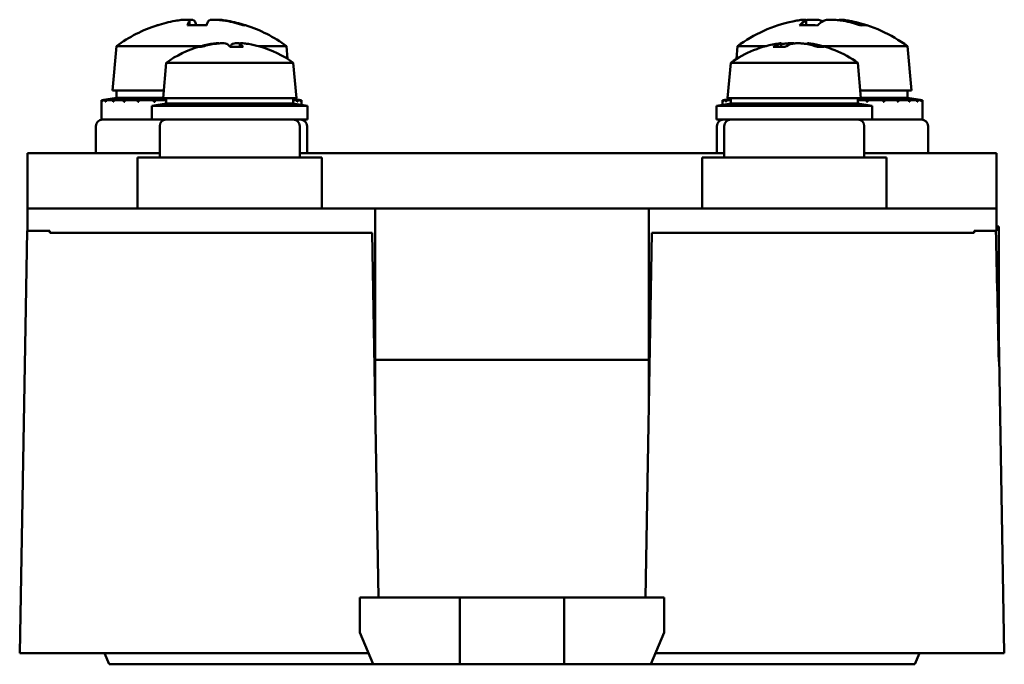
# Model space of a CAD drawing. Header units: millimetres. Extents: x 59 to 386, y 57 to 268.
# Tile 3 of 5: x 136 to 181, y 239 to 268. Entities that reach past the tile are written whole.
import ezdxf

# ---------------------------------------------------------------- set-up
doc = ezdxf.new("R2010")
doc.units = ezdxf.units.MM
doc.layers.add('Arêtes visibles(celduc)', color=7, linetype='Continuous', lineweight=50)

msp = doc.modelspace()

# ---------------------------------------------------------------- linework, layer by layer
at = {"layer": 'Arêtes visibles(celduc)'}
for p, q in [((143.845, 268.093), (143.845, 268.304)), ((171.59, 268.1), (171.59, 268.326)), ((173.065, 268.326), (173.065, 268.324)), ((140.562, 267.158), (140.387, 265.158)), ((140.562, 267.158), (144.383, 267.158)), ((145.64, 267.158), (145.675, 267.158)), ((146.115, 267.125), (146.115, 267.268)), ((146.931, 267.158), (148.212, 267.158)), ((148.212, 267.158), (148.263, 266.577)), ((168.502, 267.158), (168.451, 266.577)), ((168.502, 267.158), (169.783, 267.158)), ((170.465, 267.126), (170.465, 267.282)), ((171.649, 267.282), (171.649, 267.242)), ((172.332, 267.158), (176.152, 267.158)), ((176.152, 267.158), (176.327, 265.158)), ((142.797, 266.407), (142.657, 264.807)), ((142.797, 266.407), (148.517, 266.407)), ((148.517, 266.407), (148.657, 264.807)), ((168.197, 266.407), (168.057, 264.807)), ((168.197, 266.407), (173.917, 266.407)), ((173.917, 266.407), (174.057, 264.807)), ((140.387, 265.158), (142.688, 265.158)), ((140.562, 264.834), (140.562, 265.158)), ((174.026, 265.158), (176.327, 265.158)), ((176.152, 264.834), (176.152, 265.158)), ((140.562, 264.834), (139.887, 264.717)), ((139.907, 264.717), (139.887, 264.717)), ((139.887, 264.717), (139.887, 263.854)), ((139.907, 264.717), (140.579, 264.834)), ((139.907, 264.649), (139.907, 264.717)), ((139.911, 264.65), (139.907, 264.649)), ((139.907, 264.649), (139.911, 264.649)), ((140.582, 264.834), (139.911, 264.717)), ((139.911, 264.717), (139.911, 264.649)), ((140.075, 264.717), (139.911, 264.717)), ((140.075, 264.717), (140.722, 264.834)), ((140.075, 264.649), (140.075, 264.717)), ((140.086, 264.652), (140.075, 264.649)), ((140.075, 264.649), (140.086, 264.649)), ((140.731, 264.834), (140.086, 264.717)), ((140.086, 264.717), (140.086, 264.649)), ((140.408, 264.717), (140.086, 264.717)), ((140.408, 264.717), (141.005, 264.834)), ((140.408, 264.649), (140.408, 264.717)), ((140.427, 264.654), (140.408, 264.649)), ((140.408, 264.649), (140.427, 264.649)), ((141.021, 264.834), (140.427, 264.717)), ((140.427, 264.717), (140.427, 264.649)), ((140.895, 264.717), (140.427, 264.717)), ((140.562, 264.834), (140.579, 264.834)), ((140.579, 264.833), (140.579, 264.834)), ((140.582, 264.834), (140.722, 264.834)), ((140.722, 264.832), (140.722, 264.834)), ((140.731, 264.834), (141.005, 264.834)), ((140.895, 264.717), (141.419, 264.834)), ((140.895, 264.649), (140.895, 264.717)), ((140.92, 264.657), (140.895, 264.649)), ((140.895, 264.649), (140.92, 264.649)), ((141.44, 264.834), (140.92, 264.717)), ((140.92, 264.717), (140.92, 264.649)), ((141.516, 264.717), (140.92, 264.717)), ((141.005, 264.831), (141.005, 264.834)), ((141.021, 264.834), (141.419, 264.834)), ((141.419, 264.829), (141.419, 264.834)), ((141.44, 264.834), (141.946, 264.834)), ((141.516, 264.717), (141.946, 264.834)), ((141.516, 264.649), (141.516, 264.717)), ((141.546, 264.661), (141.516, 264.649)), ((141.516, 264.649), (141.546, 264.649)), ((141.972, 264.834), (141.546, 264.717)), ((141.546, 264.717), (141.546, 264.649)), ((142.247, 264.717), (141.546, 264.717)), ((141.946, 264.827), (141.946, 264.834)), ((141.972, 264.834), (142.568, 264.834)), ((142.797, 264.57), (142.157, 264.462)), ((142.247, 264.717), (142.568, 264.834)), ((142.247, 264.649), (142.247, 264.717)), ((142.281, 264.667), (142.247, 264.649)), ((142.247, 264.649), (142.281, 264.649)), ((142.597, 264.834), (142.281, 264.717)), ((142.281, 264.717), (142.281, 264.649)), ((142.797, 264.717), (142.281, 264.717)), ((142.568, 264.823), (142.568, 264.834)), ((142.597, 264.834), (142.66, 264.834)), ((142.657, 264.807), (148.657, 264.807)), ((142.797, 264.57), (142.797, 264.807)), ((142.797, 264.57), (148.517, 264.57)), ((148.517, 264.57), (148.517, 264.807)), ((148.517, 264.781), (148.887, 264.717)), ((148.517, 264.778), (148.867, 264.717)), ((148.863, 264.717), (148.517, 264.777)), ((148.517, 264.75), (148.699, 264.717)), ((148.687, 264.717), (148.517, 264.748)), ((148.687, 264.717), (148.517, 264.717)), ((148.517, 264.57), (149.157, 264.462)), ((148.687, 264.649), (148.687, 264.717)), ((148.687, 264.652), (148.699, 264.649)), ((148.687, 264.649), (148.699, 264.649)), ((148.699, 264.717), (148.699, 264.649)), ((148.863, 264.717), (148.699, 264.717)), ((148.863, 264.649), (148.863, 264.717)), ((148.863, 264.65), (148.867, 264.649)), ((148.863, 264.649), (148.867, 264.649)), ((148.867, 264.717), (148.867, 264.649)), ((148.887, 264.717), (148.867, 264.717)), ((148.887, 264.717), (148.887, 264.508)), ((168.197, 264.57), (167.557, 264.462)), ((168.197, 264.781), (167.827, 264.717)), ((167.837, 264.717), (167.827, 264.717)), ((167.827, 264.717), (167.827, 264.508)), ((167.837, 264.717), (168.197, 264.779)), ((167.837, 264.649), (167.837, 264.717)), ((167.84, 264.65), (167.837, 264.649)), ((167.837, 264.649), (167.84, 264.649)), ((168.197, 264.779), (167.84, 264.717)), ((167.84, 264.717), (167.84, 264.649)), ((167.981, 264.717), (167.84, 264.717)), ((167.981, 264.717), (168.197, 264.756)), ((167.981, 264.649), (167.981, 264.717)), ((167.991, 264.652), (167.981, 264.649)), ((167.981, 264.649), (167.991, 264.649)), ((168.197, 264.754), (167.991, 264.717)), ((167.991, 264.717), (167.991, 264.649)), ((168.197, 264.717), (167.991, 264.717)), ((168.057, 264.807), (174.057, 264.807)), ((168.197, 264.57), (168.197, 264.807)), ((168.197, 264.57), (173.917, 264.57)), ((173.917, 264.57), (173.917, 264.807)), ((174.318, 264.717), (173.917, 264.717)), ((173.917, 264.57), (174.557, 264.462)), ((174.055, 264.834), (174.656, 264.834)), ((174.055, 264.832), (174.353, 264.717)), ((174.318, 264.717), (174.056, 264.819)), ((174.318, 264.649), (174.318, 264.717)), ((174.318, 264.668), (174.353, 264.649)), ((174.318, 264.649), (174.353, 264.649)), ((174.353, 264.717), (174.353, 264.649)), ((175.067, 264.717), (174.353, 264.717)), ((175.067, 264.717), (174.656, 264.834)), ((174.682, 264.834), (174.682, 264.826)), ((174.682, 264.834), (175.203, 264.834)), ((174.682, 264.834), (175.098, 264.717)), ((175.067, 264.649), (175.067, 264.717)), ((175.067, 264.661), (175.098, 264.649)), ((175.067, 264.649), (175.098, 264.649)), ((175.098, 264.717), (175.098, 264.649)), ((175.711, 264.717), (175.098, 264.717)), ((175.711, 264.717), (175.203, 264.834)), ((175.225, 264.834), (175.225, 264.829)), ((175.225, 264.834), (175.64, 264.834)), ((175.225, 264.834), (175.736, 264.717)), ((176.224, 264.717), (175.64, 264.834)), ((175.656, 264.834), (175.656, 264.831)), ((175.656, 264.834), (175.949, 264.834)), ((175.656, 264.834), (176.244, 264.717)), ((175.711, 264.649), (175.711, 264.717)), ((175.711, 264.657), (175.736, 264.649)), ((175.711, 264.649), (175.736, 264.649)), ((175.736, 264.717), (175.736, 264.649)), ((176.224, 264.717), (175.736, 264.717)), ((176.588, 264.717), (175.949, 264.834)), ((175.96, 264.834), (175.96, 264.832)), ((175.96, 264.834), (176.119, 264.834)), ((175.96, 264.834), (176.601, 264.717)), ((176.789, 264.717), (176.119, 264.834)), ((176.124, 264.834), (176.124, 264.833)), ((176.124, 264.834), (176.152, 264.834)), ((176.124, 264.834), (176.794, 264.717)), ((176.152, 264.834), (176.827, 264.717)), ((176.224, 264.649), (176.224, 264.717)), ((176.224, 264.655), (176.244, 264.649)), ((176.224, 264.649), (176.244, 264.649)), ((176.244, 264.717), (176.244, 264.649)), ((176.588, 264.717), (176.244, 264.717)), ((176.588, 264.649), (176.588, 264.717)), ((176.588, 264.652), (176.601, 264.649)), ((176.588, 264.649), (176.601, 264.649)), ((176.601, 264.717), (176.601, 264.649)), ((176.789, 264.717), (176.601, 264.717)), ((176.789, 264.649), (176.789, 264.717)), ((176.789, 264.65), (176.794, 264.649)), ((176.789, 264.649), (176.794, 264.649)), ((176.794, 264.717), (176.794, 264.649)), ((176.827, 264.717), (176.794, 264.717)), ((176.827, 264.717), (176.827, 263.854)), ((149.157, 264.462), (142.157, 264.462)), ((142.157, 264.462), (142.157, 263.854)), ((149.157, 264.462), (149.157, 263.854)), ((174.557, 264.462), (167.557, 264.462)), ((167.557, 264.462), (167.557, 263.854)), ((174.557, 264.462), (174.557, 263.854)), ((142.157, 263.854), (139.887, 263.854)), ((142.157, 263.854), (149.157, 263.854)), ((142.797, 263.854), (148.517, 263.854)), ((142.797, 263.854), (142.797, 263.854)), ((148.517, 263.854), (148.517, 263.854)), ((167.557, 263.854), (174.557, 263.854)), ((168.197, 263.854), (173.917, 263.854)), ((168.197, 263.854), (168.197, 263.854)), ((173.917, 263.854), (173.917, 263.854)), ((176.827, 263.854), (174.557, 263.854)), ((139.637, 263.554), (139.637, 262.344)), ((142.507, 263.554), (142.507, 262.144)), ((148.807, 263.554), (148.807, 262.144)), ((149.137, 263.554), (149.137, 262.344)), ((167.577, 263.554), (167.577, 262.344)), ((167.907, 263.554), (167.907, 262.144)), ((174.207, 263.554), (174.207, 262.144)), ((177.077, 263.554), (177.077, 262.344)), ((136.557, 262.344), (142.507, 262.344)), ((136.557, 259.844), (136.557, 262.344)), ((148.807, 262.344), (167.907, 262.344)), ((174.207, 262.344), (180.157, 262.344)), ((180.157, 262.344), (180.157, 259.844)), ((141.507, 262.144), (149.807, 262.144)), ((141.507, 259.844), (141.507, 262.144)), ((149.807, 259.844), (149.807, 262.144)), ((166.907, 262.144), (175.207, 262.144)), ((166.907, 259.844), (166.907, 262.144)), ((175.207, 259.844), (175.207, 262.144)), ((152.207, 259.844), (136.557, 259.844)), ((136.557, 259.844), (136.557, 258.844)), ((164.507, 259.844), (152.207, 259.844)), ((152.207, 250.937), (152.207, 259.844)), ((180.157, 259.844), (164.507, 259.844)), ((164.507, 250.937), (164.507, 259.844)), ((180.157, 259.844), (180.157, 258.844)), ((136.539, 258.844), (136.207, 239.844)), ((136.539, 258.844), (136.557, 258.844)), ((136.557, 258.844), (137.557, 258.844)), ((137.557, 258.844), (137.557, 258.75)), ((152.071, 258.75), (137.557, 258.75)), ((152.357, 242.344), (152.071, 258.75)), ((164.644, 258.75), (164.357, 242.344)), ((179.157, 258.75), (164.644, 258.75)), ((179.157, 258.844), (180.157, 258.844)), ((179.157, 258.844), (179.157, 258.75)), ((180.157, 259.044), (180.259, 259.044)), ((180.259, 252.971), (180.259, 259.044)), ((180.507, 239.844), (180.259, 254.068)), ((164.507, 253.044), (152.207, 253.044)), ((151.507, 242.344), (156.007, 242.344)), ((151.507, 242.344), (151.507, 240.774)), ((156.007, 242.344), (160.707, 242.344)), ((156.007, 239.344), (156.007, 242.344)), ((160.707, 242.344), (165.207, 242.344)), ((160.707, 239.344), (160.707, 242.344)), ((165.207, 242.344), (165.207, 240.774)), ((152.114, 239.344), (151.507, 240.774)), ((165.207, 240.774), (164.6, 239.344)), ((137.007, 239.844), (136.207, 239.844)), ((151.902, 239.844), (137.007, 239.844)), ((140.027, 239.844), (140.239, 239.344)), ((179.707, 239.844), (164.812, 239.844)), ((176.687, 239.844), (176.475, 239.344)), ((180.507, 239.844), (179.707, 239.844)), ((141.132, 239.344), (140.239, 239.344)), ((141.132, 239.344), (150.059, 239.344)), ((150.059, 239.344), (152.114, 239.344)), ((156.007, 239.344), (152.114, 239.344)), ((160.707, 239.344), (156.007, 239.344)), ((164.6, 239.344), (160.707, 239.344)), ((164.6, 239.344), (166.655, 239.344)), ((166.655, 239.344), (175.582, 239.344)), ((176.475, 239.344), (175.582, 239.344))]:
    msp.add_line(p, q, dxfattribs=at)
for centre, radius, start, end in [((144.387, 261.931), 6.477, 107.812, 126.1943), ((144.387, 261.931), 6.477, 53.8057, 72.188), ((172.327, 261.931), 6.477, 101.9204, 126.1943), ((172.327, 261.931), 6.477, 53.8057, 78.0796), ((145.657, 262.421), 4.905, 105.9923, 125.6635), ((145.657, 262.421), 4.905, 54.3365, 74.0077), ((171.057, 262.421), 4.905, 98.0794, 125.6635), ((171.057, 262.421), 4.905, 54.3365, 81.9206), ((139.937, 263.554), 0.3, 90, 180), ((142.807, 263.554), 0.3, 91.9102, 180), ((148.507, 263.554), 0.3, 0, 88.0898), ((148.837, 263.554), 0.3, 0, 90), ((167.877, 263.554), 0.3, 90, 180), ((168.207, 263.554), 0.3, 91.9102, 180), ((173.907, 263.554), 0.3, 0, 88.0898), ((176.777, 263.554), 0.3, 0, 90)]:
    msp.add_arc(centre, radius, start, end, dxfattribs=at)
for centre, major_axis, ratio, start_param, end_param in [((144.343, 261.931), (0, 6.463), 0.994701, 0.178364, 0.308961), ((145.572, 262.618), (-3.176, 5.475), 0.089057, 6.227294, 6.299564), ((143.959, 261.931), (0, 6.463), 0.102815, 0.178364, 0.308961), ((144.51, 262.618), (-6.232, 1.111), 0.861595, 4.848367, 4.984337), ((143.959, 261.931), (0, 6.463), 0.102815, 5.98071, 6.104822), ((144.265, 262.618), (6.232, 1.111), 0.861595, 1.362548, 1.399022), ((144.815, 261.931), (0, 6.463), 0.102815, 0.178364, 0.308961), ((144.343, 261.931), (0, 6.463), 0.994701, 5.974225, 6.104822), ((144.431, 261.931), (0, 6.463), 0.994701, 5.98071, 6.104822), ((143.203, 262.618), (3.176, 5.475), 0.089057, 0.019418, 0.119592), ((172.189, 261.931), (0, 6.463), 0.946944, 0.178364, 0.197303), ((171.92, 261.931), (0, 6.463), 0.321398, 0.178364, 0.308961), ((172.71, 262.618), (-5.53, 3.081), 0.820229, 5.241025, 5.376996), ((172.734, 261.931), (0, 6.463), 0.321398, 0.178364, 0.308961), ((171.92, 261.931), (0, 6.463), 0.321398, 6.085882, 6.104822), ((172.189, 261.931), (0, 6.463), 0.946944, 5.974225, 6.104822), ((172.465, 261.931), (0, 6.463), 0.946944, 5.974225, 6.104822), ((171.2, 262.618), (3.293, 5.406), 0.278391, 0.100025, 0.235995), ((145.591, 262.421), (0, 4.896), 0.975052, 0.164124, 0.28575), ((146.63, 262.997), (-2.428, 4.104), 0.192272, 6.106951, 6.232865), ((145.724, 262.421), (0, 4.896), 0.975052, 0.164124, 0.28575), ((145.365, 262.421), (0, 4.896), 0.221975, 5.997435, 6.119061), ((145.95, 262.421), (0, 4.896), 0.221975, 0.164124, 0.272498), ((145.436, 262.997), (-4.45, -1.712), 0.844576, 4.221961, 4.347876), ((145.95, 262.421), (0, 4.896), 0.221975, 5.997435, 6.119061), ((145.724, 262.421), (0, 4.896), 0.975052, 6.010687, 6.119061), ((170.797, 262.421), (0, 4.896), 0.496713, 0.164124, 0.28575), ((171.553, 262.997), (-3.614, 3.111), 0.751775, 5.502434, 5.628349), ((171.206, 262.421), (0, 4.896), 0.867915, 0.164124, 0.175198), ((171.318, 262.421), (0, 4.896), 0.496713, 0.164124, 0.28575), ((170.908, 262.421), (0, 4.896), 0.867915, 5.997435, 6.119061), ((171.206, 262.421), (0, 4.896), 0.867915, 5.997435, 6.119061), ((170.191, 262.997), (2.64, 3.971), 0.430246, 0.215601, 0.341516), ((179.652, 242.991), (-0.8, 45.839), 0.01745, 4.931566, 5.065225)]:
    msp.add_ellipse(centre, major_axis=major_axis, ratio=ratio, start_param=start_param, end_param=end_param, dxfattribs=at)
for points, knots in [([(143.202, 268.291), (143.204, 268.292), (143.205, 268.292), (143.295, 268.308), (143.387, 268.322), (143.554, 268.34), (143.628, 268.345), (143.685, 268.345), (143.742, 268.345), (143.788, 268.34), (143.842, 268.322), (143.851, 268.308), (143.842, 268.292), (143.842, 268.292), (143.842, 268.291)], [0.3848161, 0.3848161, 0.3848161, 0.3848161, 0.385271, 0.385271, 0.4122197, 0.4122197, 0.4391684, 0.4391684, 0.4391684, 0.4661171, 0.4661171, 0.4930658, 0.4930658, 0.4935207, 0.4935207, 0.4935207, 0.4935207]), ([(144.077, 268.291), (144.077, 268.292), (144.077, 268.292), (144.067, 268.308), (144.04, 268.322), (143.949, 268.34), (143.886, 268.345), (143.816, 268.345), (143.792, 268.345), (143.767, 268.344), (143.739, 268.343)], [0.38481664, 0.38481664, 0.38481664, 0.38481664, 0.38527156, 0.38527156, 0.41222025, 0.41222025, 0.43916894, 0.43916894, 0.43916894, 0.44843821, 0.44843821, 0.44843821, 0.44843821]), ([(144.697, 268.291), (144.697, 268.292), (144.697, 268.292), (144.707, 268.308), (144.735, 268.322), (144.825, 268.34), (144.888, 268.345), (144.958, 268.345), (145.028, 268.345), (145.115, 268.34), (145.298, 268.321), (145.395, 268.307), (145.484, 268.291)], [0.3848166, 0.3848166, 0.3848166, 0.3848166, 0.3852716, 0.3852716, 0.4122203, 0.4122203, 0.4391689, 0.4391689, 0.4391689, 0.4663464, 0.4663464, 0.4935239, 0.4935239, 0.4935239, 0.4935239]), ([(145.572, 268.291), (145.571, 268.292), (145.569, 268.292), (145.48, 268.308), (145.387, 268.322), (145.22, 268.34), (145.146, 268.345), (145.09, 268.345), (145.07, 268.345), (145.052, 268.344), (145.035, 268.343)], [0.38481608, 0.38481608, 0.38481608, 0.38481608, 0.385271, 0.385271, 0.41221969, 0.41221969, 0.43916838, 0.43916838, 0.43916838, 0.44843474, 0.44843474, 0.44843474, 0.44843474]), ([(171.103, 268.291), (171.105, 268.292), (171.106, 268.292), (171.191, 268.308), (171.275, 268.322), (171.417, 268.34), (171.476, 268.345), (171.516, 268.345), (171.555, 268.345), (171.582, 268.34), (171.594, 268.322), (171.581, 268.308), (171.552, 268.292), (171.552, 268.292), (171.551, 268.291)], [0.3848161, 0.3848161, 0.3848161, 0.3848161, 0.385271, 0.385271, 0.4122197, 0.4122197, 0.4391684, 0.4391684, 0.4391684, 0.4661171, 0.4661171, 0.4930658, 0.4930658, 0.4935207, 0.4935207, 0.4935207, 0.4935207]), ([(172.289, 268.291), (172.288, 268.292), (172.288, 268.292), (172.258, 268.308), (172.211, 268.322), (172.085, 268.34), (172.007, 268.345), (171.927, 268.345), (171.846, 268.345), (171.751, 268.34), (171.634, 268.329), (171.612, 268.326), (171.59, 268.324)], [0.38481664, 0.38481664, 0.38481664, 0.38481664, 0.38527156, 0.38527156, 0.41222025, 0.41222025, 0.43916894, 0.43916894, 0.43916894, 0.4663464, 0.4663464, 0.47263657, 0.47263657, 0.47263657, 0.47263657]), ([(172.366, 268.291), (172.366, 268.292), (172.367, 268.292), (172.396, 268.308), (172.444, 268.322), (172.569, 268.34), (172.647, 268.345), (172.727, 268.345), (172.809, 268.345), (172.903, 268.34), (173.094, 268.321), (173.19, 268.307), (173.275, 268.291)], [0.3848166, 0.3848166, 0.3848166, 0.3848166, 0.3852716, 0.3852716, 0.4122203, 0.4122203, 0.4391689, 0.4391689, 0.4391689, 0.4663464, 0.4663464, 0.4935239, 0.4935239, 0.4935239, 0.4935239]), ([(173.551, 268.291), (173.55, 268.292), (173.548, 268.292), (173.463, 268.308), (173.379, 268.322), (173.237, 268.34), (173.179, 268.345), (173.139, 268.345), (173.099, 268.345), (173.073, 268.34), (173.065, 268.329), (173.065, 268.328), (173.065, 268.326)], [0.38481608, 0.38481608, 0.38481608, 0.38481608, 0.385271, 0.385271, 0.41221969, 0.41221969, 0.43916838, 0.43916838, 0.43916838, 0.46611707, 0.46611707, 0.47067928, 0.47067928, 0.47067928, 0.47067928]), ([(145.183, 267.28), (145.17, 267.284), (145.149, 267.286), (145.123, 267.286), (145.089, 267.286), (145.043, 267.283), (144.935, 267.271), (144.873, 267.262), (144.812, 267.252), (144.811, 267.252), (144.811, 267.252)], [0.2909869, 0.2909869, 0.2909869, 0.2909869, 0.30558786, 0.30558786, 0.30558786, 0.32439452, 0.32439452, 0.34320117, 0.34320117, 0.34346924, 0.34346924, 0.34346924, 0.34346924]), ([(144.944, 267.252), (144.945, 267.252), (144.945, 267.252), (145.007, 267.262), (145.074, 267.271), (145.205, 267.283), (145.268, 267.286), (145.321, 267.286), (145.374, 267.286), (145.424, 267.283), (145.501, 267.271), (145.528, 267.262), (145.542, 267.252), (145.542, 267.252), (145.542, 267.252)], [0.26770648, 0.26770648, 0.26770648, 0.26770648, 0.26797454, 0.26797454, 0.2867812, 0.2867812, 0.30558786, 0.30558786, 0.30558786, 0.32439452, 0.32439452, 0.34320117, 0.34320117, 0.34346924, 0.34346924, 0.34346924, 0.34346924]), ([(146.132, 267.28), (146.082, 267.284), (146.035, 267.286), (145.993, 267.286), (145.94, 267.286), (145.891, 267.283), (145.814, 267.271), (145.787, 267.262), (145.773, 267.252), (145.772, 267.252), (145.772, 267.252)], [0.2909869, 0.2909869, 0.2909869, 0.2909869, 0.30558786, 0.30558786, 0.30558786, 0.32439452, 0.32439452, 0.34320117, 0.34320117, 0.34346924, 0.34346924, 0.34346924, 0.34346924]), ([(146.127, 267.252), (146.127, 267.252), (146.127, 267.252), (146.113, 267.262), (146.111, 267.271), (146.133, 267.283), (146.158, 267.286), (146.192, 267.286), (146.225, 267.286), (146.271, 267.283), (146.379, 267.271), (146.441, 267.262), (146.502, 267.252), (146.503, 267.252), (146.504, 267.252)], [0.26770648, 0.26770648, 0.26770648, 0.26770648, 0.26797454, 0.26797454, 0.2867812, 0.2867812, 0.30558786, 0.30558786, 0.30558786, 0.32439452, 0.32439452, 0.34320117, 0.34320117, 0.34346924, 0.34346924, 0.34346924, 0.34346924]), ([(170.368, 267.278), (170.405, 267.283), (170.432, 267.286), (170.448, 267.286), (170.464, 267.286), (170.47, 267.283), (170.453, 267.271), (170.431, 267.262), (170.4, 267.252), (170.4, 267.252), (170.399, 267.252)], [0.28777234, 0.28777234, 0.28777234, 0.28777234, 0.30558786, 0.30558786, 0.30558786, 0.32439452, 0.32439452, 0.34320117, 0.34320117, 0.34346924, 0.34346924, 0.34346924, 0.34346924]), ([(171.057, 267.278), (171.007, 267.283), (170.949, 267.286), (170.891, 267.286), (170.831, 267.286), (170.763, 267.283), (170.632, 267.271), (170.568, 267.262), (170.513, 267.252), (170.513, 267.252), (170.512, 267.252)], [0.28777234, 0.28777234, 0.28777234, 0.28777234, 0.30558786, 0.30558786, 0.30558786, 0.32439452, 0.32439452, 0.34320117, 0.34320117, 0.34346924, 0.34346924, 0.34346924, 0.34346924]), ([(170.92, 267.252), (170.921, 267.252), (170.921, 267.252), (170.953, 267.262), (170.996, 267.271), (171.101, 267.283), (171.162, 267.286), (171.223, 267.286), (171.283, 267.286), (171.351, 267.283), (171.483, 267.271), (171.546, 267.262), (171.601, 267.252), (171.602, 267.252), (171.603, 267.252)], [0.26770648, 0.26770648, 0.26770648, 0.26770648, 0.26797454, 0.26797454, 0.2867812, 0.2867812, 0.30558786, 0.30558786, 0.30558786, 0.32439452, 0.32439452, 0.34320117, 0.34320117, 0.34346924, 0.34346924, 0.34346924, 0.34346924]), ([(171.901, 267.252), (171.9, 267.252), (171.899, 267.252), (171.845, 267.262), (171.793, 267.271), (171.712, 267.283), (171.683, 267.286), (171.666, 267.286), (171.655, 267.286), (171.649, 267.284), (171.649, 267.282)], [0.26770648, 0.26770648, 0.26770648, 0.26770648, 0.26797454, 0.26797454, 0.2867812, 0.2867812, 0.30558786, 0.30558786, 0.30558786, 0.31844513, 0.31844513, 0.31844513, 0.31844513])]:
    msp.add_open_spline(points, degree=3, knots=knots, dxfattribs=at)

doc.saveas('drawing.dxf')
